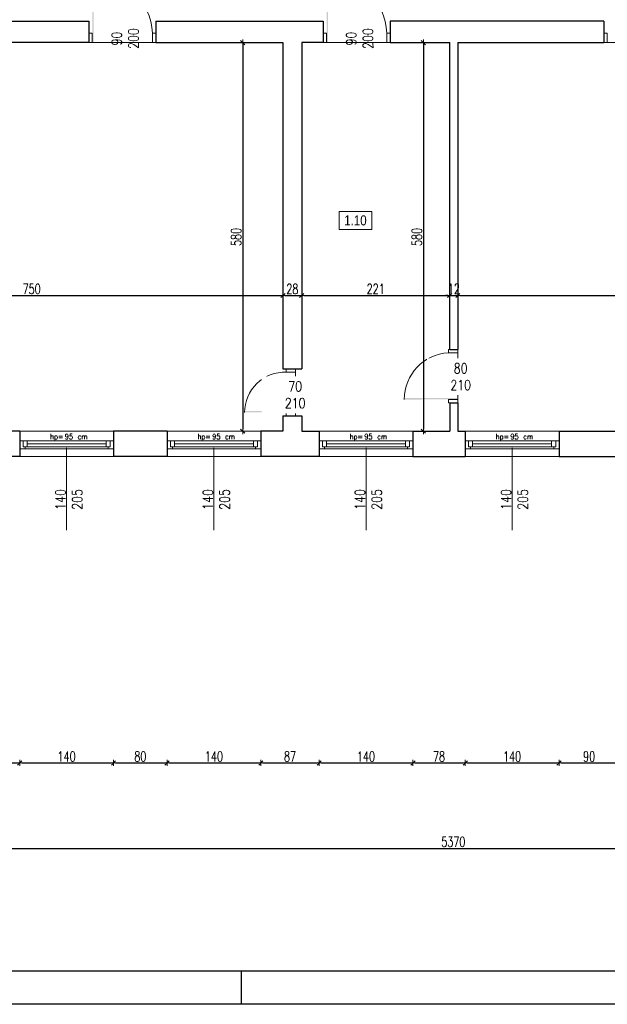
# Model space of a CAD drawing. Header units: millimetres. Extents: x 0 to 111311, y -48878 to -25280.
# Tile 165 of 244: x 98994 to 99871, y -32831 to -31361. Entities that reach past the tile are written whole.
import ezdxf

# ---------------------------------------------------------------- set-up
doc = ezdxf.new("R2010")
doc.units = ezdxf.units.MM
doc.layers.get('Defpoints').update_dxf_attribs({"color": 30})
doc.layers.add('e-cad_opisy', color=7, linetype='Continuous')
for name, color, linetype, lineweight in [('J opisy', 7, 'Continuous', 9), ('J stolarka_okna', 144, 'Continuous', 0), ('J wymiary', 1, 'Continuous', 9), ('OPIS', 7, 'Continuous', 5), ('sciany', 252, 'Continuous', 30)]:
    doc.layers.add(name, color=color, linetype=linetype, lineweight=lineweight)
doc.styles.add('ADESK2', font='simplex', dxfattribs={"width": 0.7})
doc.styles.add('MtXpl_simplex_shx', font='simplex.shx')
doc.styles.get("Standard").update_dxf_attribs({"font": 'arial.ttf'})
doc.dimstyles.new('1-100', dxfattribs={"dimscale": 1.5, "dimtxt": 10, "dimasz": 2, "dimexe": 1, "dimexo": 1, "dimgap": 1.5, "dimtad": 1, "dimdec": 0, "dimrnd": 0.5, "dimdsep": 46, "dimtxsty": 'ADESK2', "dimblk": 'wymiar', "dimcen": -1, "dimdle": 5, "dimse1": 1, "dimse2": 1, "dimclrd": 256, "dimclre": 256, "dimclrt": 256, "dimadec": 0, "dimazin": 0, "dimtfac": 1, "dimtdec": 0, "dimtix": 1, "dimtmove": 0, "dimatfit": 3, "dimfxl": 20, "dimfxlon": 1, "dimtolj": 1, "dimtzin": 0, "dimarcsym": 0})

# ---------------------------------------------------------------- blocks, each defined once
blk = doc.blocks.new('A1_poziom')
at = {"ltscale": 0.8}
blk.add_line((345.5, 0), (345.5, 5), dxfattribs=at)
for points in [[(0, 0), (0, 297), (25, 297), (25, 594), (841, 594), (841, 0)], [(30, 5), (836, 5), (836, 589), (30, 589)]]:
    blk.add_lwpolyline(points, close=True)
blk = doc.blocks.new('wymiar')
for p, q in [((1.5, 0), (-1.5, 0)), ((1.06, 1.06), (-1.06, -1.06)), ((0, 1.5), (0, -1.5))]:
    blk.add_line(p, q)
blk = doc.blocks.new('*D2421')
at = {"layer": 'Defpoints', "color": 0, "ltscale": 4}
for p in [(98636.6, -31772.8), (99386.6, -31772.8), (99386.6, -31772.8)]:
    blk.add_point(p, dxfattribs=at)
at = {"layer": 'J wymiary', "lineweight": -2}
blk.add_line((98639.6, -31772.8), (99383.6, -31772.8), dxfattribs=at)
at = {"layer": 'J wymiary', "lineweight": -2, "ltscale": 4, "xscale": 3, "yscale": 3, "zscale": 3, "rotation": 180}
blk.add_blockref('wymiar', (98636.6, -31772.8), dxfattribs=at)
at = {"layer": 'J wymiary', "lineweight": -2, "ltscale": 4, "xscale": 3, "yscale": 3, "zscale": 3}
blk.add_blockref('wymiar', (99386.6, -31772.8), dxfattribs=at)
at = {"layer": 'J wymiary', "ltscale": 4, "insert": (99011.6, -31763), "char_height": 15, "attachment_point": 5, "style": 'ADESK2'}
blk.add_mtext('\\A1;750', dxfattribs=at)
blk = doc.blocks.new('*D2422')
at = {"layer": 'Defpoints', "color": 0, "ltscale": 4}
for p in [(99386.6, -31772.8), (99414.6, -31772.8), (99414.6, -31772.8)]:
    blk.add_point(p, dxfattribs=at)
at = {"layer": 'J wymiary', "lineweight": -2}
blk.add_line((99389.6, -31772.8), (99411.6, -31772.8), dxfattribs=at)
at = {"layer": 'J wymiary', "lineweight": -2, "ltscale": 4, "xscale": 3, "yscale": 3, "zscale": 3, "rotation": 180}
blk.add_blockref('wymiar', (99386.6, -31772.8), dxfattribs=at)
at = {"layer": 'J wymiary', "lineweight": -2, "ltscale": 4, "xscale": 3, "yscale": 3, "zscale": 3}
blk.add_blockref('wymiar', (99414.6, -31772.8), dxfattribs=at)
at = {"layer": 'J wymiary', "ltscale": 4, "insert": (99400.6, -31763), "char_height": 15, "attachment_point": 5, "style": 'ADESK2'}
blk.add_mtext('\\A1;28', dxfattribs=at)
blk = doc.blocks.new('*D2423')
at = {"layer": 'Defpoints', "color": 0, "ltscale": 4}
for p in [(99414.6, -31772.8), (99635.6, -31772.8), (99635.6, -31772.8)]:
    blk.add_point(p, dxfattribs=at)
at = {"layer": 'J wymiary', "lineweight": -2}
blk.add_line((99417.6, -31772.8), (99632.6, -31772.8), dxfattribs=at)
at = {"layer": 'J wymiary', "lineweight": -2, "ltscale": 4, "xscale": 3, "yscale": 3, "zscale": 3, "rotation": 180}
blk.add_blockref('wymiar', (99414.6, -31772.8), dxfattribs=at)
at = {"layer": 'J wymiary', "lineweight": -2, "ltscale": 4, "xscale": 3, "yscale": 3, "zscale": 3}
blk.add_blockref('wymiar', (99635.6, -31772.8), dxfattribs=at)
at = {"layer": 'J wymiary', "ltscale": 4, "insert": (99525.1, -31763), "char_height": 15, "attachment_point": 5, "style": 'ADESK2'}
blk.add_mtext('\\A1;221', dxfattribs=at)
blk = doc.blocks.new('*D2424')
at = {"layer": 'Defpoints', "color": 0, "ltscale": 4}
for p in [(99635.6, -31772.8), (99647.6, -31772.8), (99647.6, -31772.8)]:
    blk.add_point(p, dxfattribs=at)
at = {"layer": 'J wymiary', "lineweight": -2}
for p, q in [((99632.6, -31772.8), (99629.6, -31772.8)), ((99635.6, -31772.8), (99647.6, -31772.8)), ((99650.6, -31772.8), (99653.6, -31772.8))]:
    blk.add_line(p, q, dxfattribs=at)
at = {"layer": 'J wymiary', "lineweight": -2, "ltscale": 4, "xscale": 3, "yscale": 3, "zscale": 3}
blk.add_blockref('wymiar', (99635.6, -31772.8), dxfattribs=at)
at = {"layer": 'J wymiary', "lineweight": -2, "ltscale": 4, "xscale": 3, "yscale": 3, "zscale": 3, "rotation": 180}
blk.add_blockref('wymiar', (99647.6, -31772.8), dxfattribs=at)
at = {"layer": 'J wymiary', "ltscale": 4, "insert": (99641.6, -31763), "char_height": 15, "attachment_point": 5, "style": 'ADESK2'}
blk.add_mtext('\\A1;12', dxfattribs=at)
blk = doc.blocks.new('*D2425')
at = {"layer": 'Defpoints', "color": 0, "ltscale": 4}
for p in [(99647.6, -31772.8), (100490.6, -31772.8), (100490.6, -31772.8)]:
    blk.add_point(p, dxfattribs=at)
at = {"layer": 'J wymiary', "lineweight": -2}
blk.add_line((99650.6, -31772.8), (100487.6, -31772.8), dxfattribs=at)
at = {"layer": 'J wymiary', "lineweight": -2, "ltscale": 4, "xscale": 3, "yscale": 3, "zscale": 3, "rotation": 180}
blk.add_blockref('wymiar', (99647.6, -31772.8), dxfattribs=at)
at = {"layer": 'J wymiary', "lineweight": -2, "ltscale": 4, "xscale": 3, "yscale": 3, "zscale": 3}
blk.add_blockref('wymiar', (100490.6, -31772.8), dxfattribs=at)
at = {"layer": 'J wymiary', "ltscale": 4, "insert": (100069.1, -31763), "char_height": 15, "attachment_point": 5, "style": 'ADESK2'}
blk.add_mtext('\\A1;843', dxfattribs=at)
blk = doc.blocks.new('*D2461')
at = {"layer": 'Defpoints', "color": 0, "ltscale": 4}
for p in [(99635.6, -31395.3), (99596.2, -31975.3), (99635.6, -31975.3)]:
    blk.add_point(p, dxfattribs=at)
at = {"layer": 'J wymiary', "lineweight": -2}
blk.add_line((99596.2, -31398.3), (99596.2, -31972.3), dxfattribs=at)
at = {"layer": 'J wymiary', "lineweight": -2, "ltscale": 4, "xscale": 3, "yscale": 3, "zscale": 3}
for p, rotation in [((99596.2, -31395.3), 90), ((99596.2, -31975.3), 270)]:
    blk.add_blockref('wymiar', p, dxfattribs=dict(at, rotation=rotation))
at = {"layer": 'J wymiary', "ltscale": 4, "insert": (99586.4, -31685.3), "char_height": 15, "attachment_point": 5, "rotation": 90, "style": 'ADESK2'}
blk.add_mtext('\\A1;580', dxfattribs=at)
blk = doc.blocks.new('*D2462')
at = {"layer": 'Defpoints', "color": 0, "ltscale": 4}
for p in [(99386.6, -31395.3), (99326.6, -31975.3), (99386.6, -31975.3)]:
    blk.add_point(p, dxfattribs=at)
at = {"layer": 'J wymiary', "lineweight": -2}
blk.add_line((99326.6, -31398.3), (99326.6, -31972.3), dxfattribs=at)
at = {"layer": 'J wymiary', "lineweight": -2, "ltscale": 4, "xscale": 3, "yscale": 3, "zscale": 3}
for p, rotation in [((99326.6, -31395.3), 90), ((99326.6, -31975.3), 270)]:
    blk.add_blockref('wymiar', p, dxfattribs=dict(at, rotation=rotation))
at = {"layer": 'J wymiary', "ltscale": 4, "insert": (99316.8, -31685.3), "char_height": 15, "attachment_point": 5, "rotation": 90, "style": 'ADESK2'}
blk.add_mtext('\\A1;580', dxfattribs=at)
blk = doc.blocks.new('*D2553')
at = {"layer": 'Defpoints', "color": 0, "ltscale": 4}
for p in [(98909.6, -32007.8), (98993.6, -32007.8), (98993.6, -32470.7)]:
    blk.add_point(p, dxfattribs=at)
at = {"layer": 'J wymiary', "lineweight": -2, "ltscale": 4}
blk.add_line((98912.6, -32470.7), (98990.6, -32470.7), dxfattribs=at)
at = {"layer": 'J wymiary', "lineweight": -2, "ltscale": 4, "xscale": 3, "yscale": 3, "zscale": 3, "rotation": 180}
blk.add_blockref('wymiar', (98909.6, -32470.7), dxfattribs=at)
at = {"layer": 'J wymiary', "lineweight": -2, "ltscale": 4, "xscale": 3, "yscale": 3, "zscale": 3}
blk.add_blockref('wymiar', (98993.6, -32470.7), dxfattribs=at)
at = {"layer": 'J wymiary', "ltscale": 4, "insert": (98951.6, -32461), "char_height": 15, "attachment_point": 5, "style": 'ADESK2'}
blk.add_mtext('\\A1;84', dxfattribs=at)
blk = doc.blocks.new('*D2554')
at = {"layer": 'Defpoints', "color": 0, "ltscale": 4}
for p in [(98993.6, -32007.8), (99133.6, -32007.2), (99133.6, -32470.7)]:
    blk.add_point(p, dxfattribs=at)
at = {"layer": 'J wymiary', "lineweight": -2, "ltscale": 4}
blk.add_line((98996.6, -32470.7), (99130.6, -32470.7), dxfattribs=at)
at = {"layer": 'J wymiary', "lineweight": -2, "ltscale": 4, "xscale": 3, "yscale": 3, "zscale": 3, "rotation": 180}
blk.add_blockref('wymiar', (98993.6, -32470.7), dxfattribs=at)
at = {"layer": 'J wymiary', "lineweight": -2, "ltscale": 4, "xscale": 3, "yscale": 3, "zscale": 3}
blk.add_blockref('wymiar', (99133.6, -32470.7), dxfattribs=at)
at = {"layer": 'J wymiary', "ltscale": 4, "insert": (99063.6, -32461), "char_height": 15, "attachment_point": 5, "style": 'ADESK2'}
blk.add_mtext('\\A1;140', dxfattribs=at)
blk = doc.blocks.new('*D2555')
at = {"layer": 'Defpoints', "color": 0, "ltscale": 4}
for p in [(99133.6, -32007.2), (99213.6, -32007.2), (99213.6, -32470.7)]:
    blk.add_point(p, dxfattribs=at)
at = {"layer": 'J wymiary', "lineweight": -2, "ltscale": 4}
blk.add_line((99136.6, -32470.7), (99210.6, -32470.7), dxfattribs=at)
at = {"layer": 'J wymiary', "lineweight": -2, "ltscale": 4, "xscale": 3, "yscale": 3, "zscale": 3, "rotation": 180}
blk.add_blockref('wymiar', (99133.6, -32470.7), dxfattribs=at)
at = {"layer": 'J wymiary', "lineweight": -2, "ltscale": 4, "xscale": 3, "yscale": 3, "zscale": 3}
blk.add_blockref('wymiar', (99213.6, -32470.7), dxfattribs=at)
at = {"layer": 'J wymiary', "ltscale": 4, "insert": (99173.6, -32461), "char_height": 15, "attachment_point": 5, "style": 'ADESK2'}
blk.add_mtext('\\A1;80', dxfattribs=at)
blk = doc.blocks.new('*D2556')
at = {"layer": 'Defpoints', "color": 0, "ltscale": 4}
for p in [(99213.6, -32007.2), (99353.6, -32008.4), (99353.6, -32470.7)]:
    blk.add_point(p, dxfattribs=at)
at = {"layer": 'J wymiary', "lineweight": -2, "ltscale": 4}
blk.add_line((99216.6, -32470.7), (99350.6, -32470.7), dxfattribs=at)
at = {"layer": 'J wymiary', "lineweight": -2, "ltscale": 4, "xscale": 3, "yscale": 3, "zscale": 3, "rotation": 180}
blk.add_blockref('wymiar', (99213.6, -32470.7), dxfattribs=at)
at = {"layer": 'J wymiary', "lineweight": -2, "ltscale": 4, "xscale": 3, "yscale": 3, "zscale": 3}
blk.add_blockref('wymiar', (99353.6, -32470.7), dxfattribs=at)
at = {"layer": 'J wymiary', "ltscale": 4, "insert": (99283.6, -32461), "char_height": 15, "attachment_point": 5, "style": 'ADESK2'}
blk.add_mtext('\\A1;140', dxfattribs=at)
blk = doc.blocks.new('*D2557')
at = {"layer": 'Defpoints', "color": 0, "ltscale": 4}
for p in [(99353.6, -32008.4), (99440.6, -32005.8), (99440.6, -32470.7)]:
    blk.add_point(p, dxfattribs=at)
at = {"layer": 'J wymiary', "lineweight": -2, "ltscale": 4}
blk.add_line((99356.6, -32470.7), (99437.6, -32470.7), dxfattribs=at)
at = {"layer": 'J wymiary', "lineweight": -2, "ltscale": 4, "xscale": 3, "yscale": 3, "zscale": 3, "rotation": 180}
blk.add_blockref('wymiar', (99353.6, -32470.7), dxfattribs=at)
at = {"layer": 'J wymiary', "lineweight": -2, "ltscale": 4, "xscale": 3, "yscale": 3, "zscale": 3}
blk.add_blockref('wymiar', (99440.6, -32470.7), dxfattribs=at)
at = {"layer": 'J wymiary', "ltscale": 4, "insert": (99397.1, -32461), "char_height": 15, "attachment_point": 5, "style": 'ADESK2'}
blk.add_mtext('\\A1;87', dxfattribs=at)
blk = doc.blocks.new('*D2558')
at = {"layer": 'Defpoints', "color": 0, "ltscale": 4}
for p in [(99440.6, -32005.8), (99580.6, -32006.5), (99580.6, -32470.7)]:
    blk.add_point(p, dxfattribs=at)
at = {"layer": 'J wymiary', "lineweight": -2, "ltscale": 4}
blk.add_line((99443.6, -32470.7), (99577.6, -32470.7), dxfattribs=at)
at = {"layer": 'J wymiary', "lineweight": -2, "ltscale": 4, "xscale": 3, "yscale": 3, "zscale": 3, "rotation": 180}
blk.add_blockref('wymiar', (99440.6, -32470.7), dxfattribs=at)
at = {"layer": 'J wymiary', "lineweight": -2, "ltscale": 4, "xscale": 3, "yscale": 3, "zscale": 3}
blk.add_blockref('wymiar', (99580.6, -32470.7), dxfattribs=at)
at = {"layer": 'J wymiary', "ltscale": 4, "insert": (99510.6, -32461), "char_height": 15, "attachment_point": 5, "style": 'ADESK2'}
blk.add_mtext('\\A1;140', dxfattribs=at)
blk = doc.blocks.new('*D2559')
at = {"layer": 'Defpoints', "color": 0, "ltscale": 4}
for p in [(99580.6, -32006.5), (99658.6, -32007.3), (99658.6, -32470.7)]:
    blk.add_point(p, dxfattribs=at)
at = {"layer": 'J wymiary', "lineweight": -2, "ltscale": 4}
blk.add_line((99583.6, -32470.7), (99655.6, -32470.7), dxfattribs=at)
at = {"layer": 'J wymiary', "lineweight": -2, "ltscale": 4, "xscale": 3, "yscale": 3, "zscale": 3, "rotation": 180}
blk.add_blockref('wymiar', (99580.6, -32470.7), dxfattribs=at)
at = {"layer": 'J wymiary', "lineweight": -2, "ltscale": 4, "xscale": 3, "yscale": 3, "zscale": 3}
blk.add_blockref('wymiar', (99658.6, -32470.7), dxfattribs=at)
at = {"layer": 'J wymiary', "ltscale": 4, "insert": (99619.6, -32461), "char_height": 15, "attachment_point": 5, "style": 'ADESK2'}
blk.add_mtext('\\A1;78', dxfattribs=at)
blk = doc.blocks.new('*D2560')
at = {"layer": 'Defpoints', "color": 0, "ltscale": 4}
for p in [(99658.6, -32007.3), (99798.6, -32006.9), (99798.6, -32470.7)]:
    blk.add_point(p, dxfattribs=at)
at = {"layer": 'J wymiary', "lineweight": -2, "ltscale": 4}
blk.add_line((99661.6, -32470.7), (99795.6, -32470.7), dxfattribs=at)
at = {"layer": 'J wymiary', "lineweight": -2, "ltscale": 4, "xscale": 3, "yscale": 3, "zscale": 3, "rotation": 180}
blk.add_blockref('wymiar', (99658.6, -32470.7), dxfattribs=at)
at = {"layer": 'J wymiary', "lineweight": -2, "ltscale": 4, "xscale": 3, "yscale": 3, "zscale": 3}
blk.add_blockref('wymiar', (99798.6, -32470.7), dxfattribs=at)
at = {"layer": 'J wymiary', "ltscale": 4, "insert": (99728.6, -32461), "char_height": 15, "attachment_point": 5, "style": 'ADESK2'}
blk.add_mtext('\\A1;140', dxfattribs=at)
blk = doc.blocks.new('*D2561')
at = {"layer": 'Defpoints', "color": 0, "ltscale": 4}
for p in [(99798.6, -32006.9), (99888.6, -32005.8), (99888.6, -32470.7)]:
    blk.add_point(p, dxfattribs=at)
at = {"layer": 'J wymiary', "lineweight": -2, "ltscale": 4}
blk.add_line((99801.6, -32470.7), (99885.6, -32470.7), dxfattribs=at)
at = {"layer": 'J wymiary', "lineweight": -2, "ltscale": 4, "xscale": 3, "yscale": 3, "zscale": 3, "rotation": 180}
blk.add_blockref('wymiar', (99798.6, -32470.7), dxfattribs=at)
at = {"layer": 'J wymiary', "lineweight": -2, "ltscale": 4, "xscale": 3, "yscale": 3, "zscale": 3}
blk.add_blockref('wymiar', (99888.6, -32470.7), dxfattribs=at)
at = {"layer": 'J wymiary', "ltscale": 4, "insert": (99843.6, -32461), "char_height": 15, "attachment_point": 5, "style": 'ADESK2'}
blk.add_mtext('\\A1;90', dxfattribs=at)
blk = doc.blocks.new('*D2575')
at = {"layer": 'Defpoints', "color": 0, "ltscale": 4}
for p in [(96955.6, -30487.3), (102325.9, -30487.3), (102325.9, -32598.2)]:
    blk.add_point(p, dxfattribs=at)
at = {"layer": 'J wymiary', "lineweight": -2, "ltscale": 4}
blk.add_line((96958.6, -32598.2), (102322.9, -32598.2), dxfattribs=at)
at = {"layer": 'J wymiary', "lineweight": -2, "ltscale": 4, "xscale": 3, "yscale": 3, "zscale": 3, "rotation": 180}
blk.add_blockref('wymiar', (96955.6, -32598.2), dxfattribs=at)
at = {"layer": 'J wymiary', "lineweight": -2, "ltscale": 4, "xscale": 3, "yscale": 3, "zscale": 3}
blk.add_blockref('wymiar', (102325.9, -32598.2), dxfattribs=at)
at = {"layer": 'J wymiary', "ltscale": 4, "insert": (99640.8, -32588.4), "char_height": 15, "attachment_point": 5, "style": 'ADESK2'}
blk.add_mtext('\\A1;5370', dxfattribs=at)
blk = doc.blocks.new('*D2623')
at = {"layer": 'Defpoints', "color": 0, "ltscale": 4}
for p in [(98604.6, -27461.3), (102282.3, -32298.5), (102777.7, -32298.5)]:
    blk.add_point(p, dxfattribs=at)
at = {"layer": 'J wymiary', "lineweight": -2}
blk.add_line((102777.7, -27464.3), (102777.7, -32295.5), dxfattribs=at)
at = {"layer": 'J wymiary', "lineweight": -2, "ltscale": 4, "xscale": 3, "yscale": 3, "zscale": 3}
for p, rotation in [((102777.7, -27461.3), 90), ((102777.7, -32298.5), 270)]:
    blk.add_blockref('wymiar', p, dxfattribs=dict(at, rotation=rotation))
at = {"layer": 'J wymiary', "ltscale": 4, "insert": (102767.9, -29879.9), "char_height": 15, "attachment_point": 5, "rotation": 90, "style": 'ADESK2'}
blk.add_mtext('\\A1;4837', dxfattribs=at)

msp = doc.modelspace()

# ---------------------------------------------------------------- linework, layer by layer
at = {"layer": 'J opisy'}
for p, q in [((99146.644, -31420.284), (99146.644, -31370.284)), ((99496.644, -31420.284), (99496.644, -31370.284)), ((99677.31, -31893.213), (99627.31, -31893.213)), ((99430.246, -31917.284), (99380.246, -31917.284))]:
    msp.add_line(p, q, dxfattribs=at)
at = {"layer": 'J opisy', "linetype": 'Continuous', "lineweight": 9}
for p, q in [((99063.644, -32000.284), (99063.644, -32123.284)), ((99283.644, -32000.284), (99283.644, -32123.284)), ((99510.644, -32000.284), (99510.644, -32123.284)), ((99728.644, -32000.284), (99728.644, -32123.284))]:
    msp.add_line(p, q, dxfattribs=at)
at = {"layer": 'J stolarka_okna'}
for p, q in [((99101.644, -31381.284), (99096.644, -31381.284)), ((99096.644, -31381.284), (99096.644, -31395.284)), ((99101.644, -31395.284), (99101.644, -31381.284)), ((99196.644, -31381.284), (99191.644, -31381.284)), ((99191.644, -31395.284), (99191.644, -31381.284)), ((99196.644, -31381.284), (99196.644, -31395.284)), ((99451.644, -31381.284), (99446.644, -31381.284)), ((99446.644, -31381.284), (99446.644, -31395.284)), ((99451.644, -31395.284), (99451.644, -31381.284)), ((99546.644, -31381.284), (99541.644, -31381.284)), ((99541.644, -31395.284), (99541.644, -31381.284)), ((99546.644, -31381.284), (99546.644, -31395.284)), ((99870.644, -31381.284), (99865.644, -31381.284)), ((99865.644, -31381.284), (99865.644, -31395.284)), ((99870.644, -31395.284), (99870.644, -31381.284)), ((99096.644, -31395.284), (99101.644, -31395.284)), ((99191.644, -31395.284), (99196.644, -31395.284)), ((99446.644, -31395.284), (99451.644, -31395.284)), ((99541.644, -31395.284), (99546.644, -31395.284)), ((99865.644, -31395.284), (99870.644, -31395.284)), ((99960.644, -31395.284), (99870.644, -31395.284)), ((99633.644, -31853.213), (99633.644, -31858.213)), ((99647.644, -31853.213), (99633.644, -31853.213)), ((99647.644, -31858.213), (99647.644, -31853.213)), ((99647.644, -31858.46), (99633.644, -31858.46)), ((99647.644, -31858.213), (99647.644, -31928.213)), ((99391.246, -31882.284), (99391.246, -31887.284)), ((99405.246, -31882.284), (99391.246, -31882.284)), ((99405.246, -31887.284), (99405.246, -31882.284)), ((99405.246, -31887.284), (99391.246, -31887.284)), ((99405.246, -31887.284), (99405.246, -31947.284)), ((99647.644, -31928.213), (99633.644, -31928.213)), ((99633.644, -31928.213), (99633.644, -31933.213)), ((99647.644, -31933.213), (99633.644, -31933.213)), ((99647.644, -31933.213), (99647.644, -31928.213)), ((99391.246, -31947.284), (99391.246, -31952.284)), ((99405.246, -31947.284), (99391.246, -31947.284)), ((99405.246, -31952.284), (99391.246, -31952.284)), ((99405.246, -31952.284), (99405.246, -31947.284))]:
    msp.add_line(p, q, dxfattribs=at)
at = {"layer": 'J stolarka_okna', "linetype": 'Continuous', "lineweight": 9}
for p, q in [((98993.644, -31975.284), (99133.644, -31975.284)), ((99213.644, -31975.284), (99353.644, -31975.284)), ((99440.644, -31975.284), (99580.644, -31975.284)), ((99658.644, -31975.284), (99798.644, -31975.284)), ((99133.644, -31989.784), (98993.644, -31989.784)), ((98998.644, -31989.784), (98998.644, -31995.784)), ((98998.644, -31995.784), (98998.644, -31998.784)), ((98998.644, -31998.784), (99004.644, -31998.784)), ((99001.644, -31998.784), (99001.644, -32001.784)), ((99004.644, -31989.784), (99004.644, -31998.784)), ((99122.644, -31994.284), (99004.644, -31994.284)), ((99004.644, -31998.784), (99122.644, -31998.784)), ((99122.644, -31998.784), (99122.644, -31989.784)), ((99122.644, -31998.784), (99128.644, -31998.784)), ((99125.644, -31998.784), (99125.644, -32001.784)), ((99128.644, -31995.784), (99128.644, -31989.784)), ((99128.644, -31995.784), (99128.644, -31998.784)), ((99353.644, -31989.784), (99213.644, -31989.784)), ((99218.644, -31989.784), (99218.644, -31995.784)), ((99218.644, -31995.784), (99218.644, -31998.784)), ((99218.644, -31998.784), (99224.644, -31998.784)), ((99221.644, -31998.784), (99221.644, -32001.784)), ((99224.644, -31989.784), (99224.644, -31998.784)), ((99342.644, -31994.284), (99224.644, -31994.284)), ((99224.644, -31998.784), (99342.644, -31998.784)), ((99342.644, -31998.784), (99342.644, -31989.784)), ((99342.644, -31998.784), (99348.644, -31998.784)), ((99345.644, -31998.784), (99345.644, -32001.784)), ((99348.644, -31995.784), (99348.644, -31989.784)), ((99348.644, -31995.784), (99348.644, -31998.784)), ((99580.644, -31989.784), (99440.644, -31989.784)), ((99445.644, -31989.784), (99445.644, -31995.784)), ((99445.644, -31995.784), (99445.644, -31998.784)), ((99445.644, -31998.784), (99451.644, -31998.784)), ((99448.644, -31998.784), (99448.644, -32001.784)), ((99451.644, -31989.784), (99451.644, -31998.784)), ((99569.644, -31994.284), (99451.644, -31994.284)), ((99451.644, -31998.784), (99569.644, -31998.784)), ((99569.644, -31998.784), (99569.644, -31989.784)), ((99569.644, -31998.784), (99575.644, -31998.784)), ((99572.644, -31998.784), (99572.644, -32001.784)), ((99575.644, -31995.784), (99575.644, -31989.784)), ((99575.644, -31995.784), (99575.644, -31998.784)), ((99798.644, -31989.784), (99658.644, -31989.784)), ((99663.644, -31989.784), (99663.644, -31995.784)), ((99663.644, -31995.784), (99663.644, -31998.784)), ((99663.644, -31998.784), (99669.644, -31998.784)), ((99666.644, -31998.784), (99666.644, -32001.784)), ((99669.644, -31989.784), (99669.644, -31998.784)), ((99787.644, -31994.284), (99669.644, -31994.284)), ((99669.644, -31998.784), (99787.644, -31998.784)), ((99787.644, -31998.784), (99787.644, -31989.784)), ((99787.644, -31998.784), (99793.644, -31998.784)), ((99790.644, -31998.784), (99790.644, -32001.784)), ((99793.644, -31995.784), (99793.644, -31989.784)), ((99793.644, -31995.784), (99793.644, -31998.784)), ((98993.644, -32001.784), (99133.644, -32001.784)), ((99133.644, -32013.284), (98993.644, -32013.284)), ((99213.644, -32001.784), (99353.644, -32001.784)), ((99353.644, -32013.284), (99213.644, -32013.284)), ((99440.644, -32001.784), (99580.644, -32001.784)), ((99580.644, -32013.284), (99440.644, -32013.284)), ((99658.644, -32001.784), (99798.644, -32001.784)), ((99798.644, -32013.284), (99658.644, -32013.284))]:
    msp.add_line(p, q, dxfattribs=at)
at = {"layer": 'J stolarka_okna'}
for centre, radius, start in [((99637.655, -31928.109), 70.011, 93.284413), ((99389.399, -31947.409), 60.154, 88.240986)]:
    msp.add_arc(centre, radius, start, 180, dxfattribs=at)
for points in [[(99103.873, -31295.284), (99101.748, -31295.284), (99103.873, -31395.284), (99101.873, -31395.284)], [(99453.873, -31295.284), (99451.748, -31295.284), (99453.873, -31395.284), (99451.873, -31395.284)], [(99567.644, -31925.983), (99567.644, -31928.109), (99647.644, -31925.983), (99647.644, -31927.983)], [(99329.246, -31945.283), (99329.246, -31947.409), (99405.246, -31945.283), (99405.246, -31947.283)]]:
    msp.add_solid(points, dxfattribs=at)
at = {"layer": 'OPIS'}
msp.add_lwpolyline([(99519.169, -31674.18), (99470.419, -31674.18), (99470.419, -31647.305), (99519.169, -31647.305)], close=True, dxfattribs=at)
at = {"layer": 'sciany'}
for p, q in [((98598.644, -31363.284), (99096.644, -31363.284)), ((99096.644, -31363.284), (99096.644, -31395.284)), ((99196.644, -31363.284), (99446.644, -31363.284)), ((99196.644, -31363.284), (99196.644, -31395.284)), ((99446.644, -31363.284), (99446.644, -31395.284)), ((99865.644, -31363.284), (99546.644, -31363.284)), ((99546.644, -31363.284), (99546.644, -31395.284)), ((99865.644, -31363.284), (99865.644, -31395.284)), ((99096.644, -31395.284), (98636.644, -31395.284)), ((99196.644, -31395.284), (99386.644, -31395.284)), ((99386.644, -31395.284), (99386.644, -31882.284)), ((99446.644, -31395.284), (99414.644, -31395.284)), ((99414.644, -31395.284), (99414.644, -31882.284)), ((99546.644, -31395.284), (99635.644, -31395.284)), ((99635.644, -31853.213), (99635.644, -31395.284)), ((99647.644, -31395.284), (99865.644, -31395.284)), ((99647.644, -31395.284), (99647.644, -31853.213)), ((99635.644, -31853.213), (99647.644, -31853.213)), ((99386.644, -31882.284), (99414.644, -31882.284)), ((99635.644, -31933.213), (99647.644, -31933.213)), ((99635.644, -31933.213), (99635.644, -31975.284)), ((99647.644, -31933.213), (99647.644, -31975.284)), ((99386.644, -31952.284), (99386.644, -31975.284)), ((99386.644, -31952.284), (99414.644, -31952.284)), ((99414.644, -31952.284), (99414.644, -31975.284)), ((98993.644, -31975.284), (98909.644, -31975.284)), ((98993.644, -31975.284), (98993.644, -32013.284)), ((99213.644, -31975.284), (99133.644, -31975.284)), ((99133.644, -31975.284), (99133.644, -32013.284)), ((99213.644, -31975.284), (99213.644, -32013.284)), ((99386.644, -31975.284), (99353.644, -31975.284)), ((99353.644, -31975.284), (99353.644, -32013.284)), ((99414.644, -31975.284), (99440.644, -31975.284)), ((99440.644, -31975.284), (99440.644, -32013.284)), ((99580.644, -31975.284), (99580.644, -32013.284)), ((99580.644, -31975.284), (99606.644, -31975.284)), ((99606.644, -31975.284), (99629.644, -31975.284)), ((99606.644, -31975.284), (99635.644, -31975.284)), ((99647.644, -31975.284), (99658.644, -31975.284)), ((99658.644, -31975.284), (99658.644, -32013.284)), ((99798.644, -31975.284), (99888.644, -31975.284)), ((99798.644, -31975.284), (99798.644, -32013.284)), ((98993.644, -32013.284), (98909.644, -32013.284)), ((99213.644, -32013.284), (99133.644, -32013.284)), ((99440.644, -32013.284), (99353.644, -32013.284)), ((99580.644, -32013.284), (99629.644, -32013.284)), ((99580.644, -32013.284), (99629.644, -32013.284)), ((99629.644, -32013.284), (99658.644, -32013.284)), ((99798.644, -32013.284), (99888.644, -32013.284))]:
    msp.add_line(p, q, dxfattribs=at)

# ---------------------------------------------------------------- block references
at = {"layer": 'e-cad_opisy', "ltscale": 4, "xscale": 10, "yscale": 10, "zscale": 10}
msp.add_blockref('A1_poziom', (95869.552, -32831.019), dxfattribs=at)

# ---------------------------------------------------------------- texts
at = {"layer": 'J opisy', "style": 'MtXpl_simplex_shx', "width": 0.9}
for s, p in [('hp=', (99039.07, -31987.44)), ('95', (99061.013, -31987.44)), ('cm', (99080.213, -31987.44)), ('hp=', (99259.07, -31987.44)), ('95', (99281.013, -31987.44)), ('cm', (99300.213, -31987.44)), ('hp=', (99486.07, -31987.44)), ('95', (99508.013, -31987.44)), ('cm', (99527.213, -31987.44)), ('hp=', (99704.07, -31987.44)), ('95', (99726.013, -31987.44)), ('cm', (99745.213, -31987.44))]:
    msp.add_text(s, height=8, dxfattribs=at).set_placement(p)
at = {"layer": 'J opisy', "char_height": 15, "width": 30.20626, "attachment_point": 5, "rotation": 90, "line_spacing_factor": 0.771429}
for insert in [(99067.074, -32077.319), (99287.074, -32077.319), (99514.074, -32077.319), (99732.074, -32077.319)]:
    msp.add_mtext('\\pxsm1;{\\Fsimplex|c238;\\W0.8;140\\Fsimplex|c0;\\P\\Fsimplex|c238;205}', dxfattribs=dict(at, insert=insert))
at = {"layer": 'OPIS', "insert": (99494.794, -31660.743), "char_height": 15, "width": 48.75, "attachment_point": 5, "line_spacing_factor": 0.857143}
msp.add_mtext('{\\fArial Narrow|b0|i0|c238|p34;1.10}', dxfattribs=at)

# ---------------------------------------------------------------- dimensions: what is measured, and where the dimension line sits
at = {"layer": 'J wymiary'}
for base, p1, p2, picture, middle in [((99386.644, -31772.784), (98636.644, -31772.784), (99386.644, -31772.784), '*D2421', (99011.644, -31763.034)), ((99414.644, -31772.784), (99386.644, -31772.784), (99414.644, -31772.784), '*D2422', (99400.644, -31763.034)), ((99635.644, -31772.784), (99414.644, -31772.784), (99635.644, -31772.784), '*D2423', (99525.144, -31763.034)), ((99647.644, -31772.784), (99635.644, -31772.784), (99647.644, -31772.784), '*D2424', (99641.644, -31763.034)), ((100490.644, -31772.784), (99647.644, -31772.784), (100490.644, -31772.784), '*D2425', (100069.144, -31763.034))]:
    dim = msp.add_linear_dim(base=base, p1=p1, p2=p2, dimstyle='1-100', dxfattribs=at)
    dim.commit()
    dim.dimension.update_dxf_attribs({"geometry": picture, "text_midpoint": middle})
at = {"layer": 'J wymiary', "ltscale": 4}
for base, p1, p2, picture, middle in [((98993.644, -32470.704), (98909.644, -32007.781), (98993.644, -32007.781), '*D2553', (98951.644, -32460.954)), ((99133.644, -32470.704), (98993.644, -32007.781), (99133.644, -32007.158), '*D2554', (99063.644, -32460.954)), ((99213.644, -32470.704), (99133.644, -32007.158), (99213.644, -32007.158), '*D2555', (99173.644, -32460.954)), ((99353.644, -32470.704), (99213.644, -32007.158), (99353.644, -32008.404), '*D2556', (99283.644, -32460.954)), ((99440.644, -32470.704), (99353.644, -32008.404), (99440.644, -32005.756), '*D2557', (99397.144, -32460.954)), ((99580.644, -32470.704), (99440.644, -32005.756), (99580.644, -32006.535), '*D2558', (99510.644, -32460.954)), ((99658.644, -32470.704), (99580.644, -32006.535), (99658.644, -32007.314), '*D2559', (99619.644, -32460.954)), ((99798.644, -32470.704), (99658.644, -32007.314), (99798.644, -32006.924), '*D2560', (99728.644, -32460.954)), ((99888.644, -32470.704), (99798.644, -32006.924), (99888.644, -32005.756), '*D2561', (99843.644, -32460.954))]:
    dim = msp.add_linear_dim(base=base, p1=p1, p2=p2, dimstyle='1-100', override={"dimtmove": 1}, dxfattribs=at)
    dim.commit()
    dim.dimension.update_dxf_attribs({"geometry": picture, "text_midpoint": middle})

# ---------------------------------------------------------------- next in the draw order: texts
at = {"layer": 'J opisy', "char_height": 15, "width": 85.22639, "attachment_point": 5, "line_spacing_factor": 0.771429, "bg_fill": 2}
for s, insert, rotation in [('\\pxsm1;{\\Fsimplex.shx|c238;\\W0.8;90\\P200}', (99150.975, -31389.178), 90.004545), ('\\pxsm1;{\\Fsimplex.shx|c238;\\W0.8;90\\P200}', (99500.975, -31389.178), 90.004545), ('\\pxsm1;{\\Fsimplex|c238;\\W0.8;80\\P210}', (99651.876, -31894.04), 0.004545), ('\\pxsm1;{\\Fsimplex|c238;\\W0.8;70\\P210}', (99404.813, -31920.988), 0.004545)]:
    msp.add_mtext(s, dxfattribs=dict(at, insert=insert, rotation=rotation))

# ---------------------------------------------------------------- next in the draw order: linework, layer by layer
at = {"layer": 'J stolarka_okna'}
for p, q in [((99191.644, -31395.284), (99101.644, -31395.284)), ((99541.644, -31395.284), (99451.644, -31395.284))]:
    msp.add_line(p, q, dxfattribs=at)
for centre in [(99101.748, -31385.268), (99451.748, -31385.268)]:
    msp.add_arc(centre, 89.984, 2.537795, 90, dxfattribs=at)

# ---------------------------------------------------------------- next in the draw order: dimensions: what is measured, and where the dimension line sits
at = {"layer": 'J wymiary'}
dim = msp.add_linear_dim(base=(102777.657, -32298.51), p1=(98604.626, -27461.284), p2=(102282.279, -32298.51), angle=90, dimstyle='1-100', override={"dimblk": 'wymiar'}, dxfattribs=at)
dim.commit()
dim.dimension.update_dxf_attribs({"geometry": '*D2623', "text_midpoint": (102767.907, -29879.897)})
at = {"layer": 'J wymiary', "ltscale": 4}
dim = msp.add_linear_dim(base=(102325.87, -32598.181), p1=(96955.644, -30487.284), p2=(102325.87, -30487.284), dimstyle='1-100', override={"dimblk": 'wymiar', "dimtmove": 1}, dxfattribs=at)
dim.commit()
dim.dimension.update_dxf_attribs({"geometry": '*D2575', "text_midpoint": (99640.757, -32588.431)})
at = {"layer": 'J wymiary'}
for base, p1, p2, picture, middle in [((99326.591, -31975.284), (99386.644, -31395.284), (99386.644, -31975.284), '*D2462', (99316.841, -31685.284)), ((99596.192, -31975.284), (99635.644, -31395.284), (99635.644, -31975.284), '*D2461', (99586.442, -31685.284))]:
    dim = msp.add_linear_dim(base=base, p1=p1, p2=p2, angle=90, dimstyle='1-100', dxfattribs=at)
    dim.commit()
    dim.dimension.update_dxf_attribs({"geometry": picture, "text_midpoint": middle})

doc.saveas('drawing.dxf')
